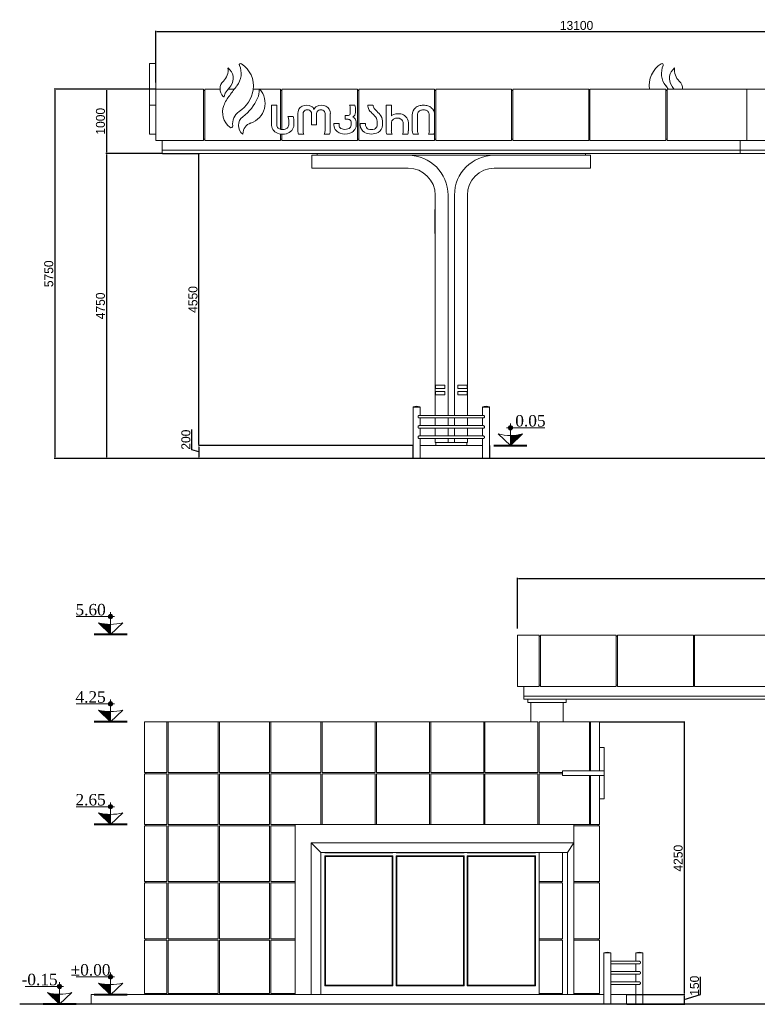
# Model space of a CAD drawing. Header units: feet. Extents: x 1858128 to 1982678, y 4638096 to 4671392.
# Tile 8 of 17: x 1958782 to 1970268, y 4638096 to 4653427. Entities that reach past the tile are written whole.
import ezdxf

# ---------------------------------------------------------------- set-up
doc = ezdxf.new("R2010")
doc.units = ezdxf.units.FT
doc.header["$MEASUREMENT"] = 0
doc.header["$PDMODE"] = 98
doc.header["$PDSIZE"] = 0.3
doc.styles.get("Standard").update_dxf_attribs({"font": 'ACADNUSX.TTF'})
doc.dimstyles.new('ISO-25', dxfattribs={"dimscale": 7, "dimtxt": 20, "dimasz": 2.5, "dimexe": 1.25, "dimexo": 0.625, "dimgap": 3, "dimtad": 1, "dimdec": 0, "dimtxsty": 'Standard', "dimcen": 2.5, "dimadec": 0, "dimazin": 0, "dimtfac": 1, "dimtdec": 0, "dimtmove": 0, "dimatfit": 3, "dimfxl": 1.25, "dimarcsym": 0})

# ---------------------------------------------------------------- blocks, each defined once
blk = doc.blocks.new('*D5654')
at = {"color": 0, "lineweight": -2, "transparency": 16777216}
for p, q in [((1960903, 4652450), (1960903, 4653254)), ((1960920, 4653245), (1973985, 4653245)), ((1974003, 4652450), (1974003, 4653254))]:
    blk.add_line(p, q, dxfattribs=at)
at = {"color": 0, "lineweight": 0, "transparency": 16777216}
for points in [[(1960920, 4653248), (1960920, 4653242), (1960903, 4653245)], [(1973985, 4653248), (1973985, 4653242), (1974003, 4653245)]]:
    blk.add_solid(points, dxfattribs=at)
at = {"layer": 'Defpoints', "color": 0, "lineweight": 0, "transparency": 16777216}
for p in [(1974003, 4653245), (1960903, 4652446), (1974003, 4652446)]:
    blk.add_point(p, dxfattribs=at)
at = {"color": 0, "lineweight": 5, "transparency": 16777216, "insert": (1967453, 4653337), "char_height": 140, "attachment_point": 5}
blk.add_mtext('13100', dxfattribs=at)
blk = doc.blocks.new('*D5655')
at = {"color": 0, "lineweight": -2, "transparency": 16777216}
for p, q in [((1960899, 4652346), (1960123, 4652346)), ((1960132, 4652328), (1960132, 4651363)), ((1960999, 4651346), (1960123, 4651346))]:
    blk.add_line(p, q, dxfattribs=at)
at = {"color": 0, "lineweight": 0, "transparency": 16777216}
for points in [[(1960129, 4652328), (1960135, 4652328), (1960132, 4652346)], [(1960129, 4651363), (1960135, 4651363), (1960132, 4651346)]]:
    blk.add_solid(points, dxfattribs=at)
at = {"layer": 'Defpoints', "color": 0, "lineweight": 0, "transparency": 16777216}
for p in [(1960903, 4652346), (1960132, 4651346), (1961003, 4651346)]:
    blk.add_point(p, dxfattribs=at)
at = {"color": 0, "lineweight": 5, "transparency": 16777216, "insert": (1960040, 4651846), "char_height": 140, "attachment_point": 5, "rotation": 90}
blk.add_mtext('1000', dxfattribs=at)
blk = doc.blocks.new('*D5656')
at = {"color": 0, "lineweight": -2, "transparency": 16777216}
for p, q in [((1960999, 4651346), (1960123, 4651346)), ((1960132, 4651328), (1960132, 4646613)), ((1964853, 4646596), (1960123, 4646596))]:
    blk.add_line(p, q, dxfattribs=at)
at = {"color": 0, "lineweight": 0, "transparency": 16777216}
for points in [[(1960129, 4651328), (1960135, 4651328), (1960132, 4651346)], [(1960129, 4646613), (1960135, 4646613), (1960132, 4646596)]]:
    blk.add_solid(points, dxfattribs=at)
at = {"layer": 'Defpoints', "color": 0, "lineweight": 0, "transparency": 16777216}
for p in [(1961003, 4651346), (1960132, 4646596), (1964857, 4646596)]:
    blk.add_point(p, dxfattribs=at)
at = {"color": 0, "lineweight": 5, "transparency": 16777216, "insert": (1960040, 4648971), "char_height": 140, "attachment_point": 5, "rotation": 90}
blk.add_mtext('4750', dxfattribs=at)
blk = doc.blocks.new('*D5658')
at = {"color": 0, "lineweight": -2, "transparency": 16777216}
for p, q in [((1960899, 4652346), (1959318, 4652346)), ((1959327, 4652328), (1959327, 4646613)), ((1961069, 4646596), (1959318, 4646596))]:
    blk.add_line(p, q, dxfattribs=at)
at = {"color": 0, "lineweight": 0, "transparency": 16777216}
for points in [[(1959324, 4652328), (1959330, 4652328), (1959327, 4652346)], [(1959324, 4646613), (1959330, 4646613), (1959327, 4646596)]]:
    blk.add_solid(points, dxfattribs=at)
at = {"layer": 'Defpoints', "color": 0, "lineweight": 0, "transparency": 16777216}
for p in [(1960903, 4652346), (1959327, 4646596), (1961073, 4646596)]:
    blk.add_point(p, dxfattribs=at)
at = {"color": 0, "lineweight": 5, "transparency": 16777216, "insert": (1959235, 4649471), "char_height": 140, "attachment_point": 5, "rotation": 90}
blk.add_mtext('5750', dxfattribs=at)
blk = doc.blocks.new('*D5660')
at = {"color": 0, "lineweight": -2, "transparency": 16777216}
for p, q in [((1961007, 4651346), (1961582, 4651346)), ((1961573, 4646813), (1961573, 4651328)), ((1964899, 4646796), (1961565, 4646796))]:
    blk.add_line(p, q, dxfattribs=at)
at = {"color": 0, "lineweight": 0, "transparency": 16777216}
for points in [[(1961570, 4651328), (1961576, 4651328), (1961573, 4651346)], [(1961570, 4646813), (1961576, 4646813), (1961573, 4646796)]]:
    blk.add_solid(points, dxfattribs=at)
at = {"layer": 'Defpoints', "color": 0, "lineweight": 0, "transparency": 16777216}
for p in [(1961003, 4651346, 2613), (1961573, 4651346), (1964903, 4646796, 2613)]:
    blk.add_point(p, dxfattribs=at)
at = {"color": 0, "lineweight": 5, "transparency": 16777216, "insert": (1961481, 4649071), "char_height": 140, "attachment_point": 5, "rotation": 90}
blk.add_mtext('4550', dxfattribs=at)
blk = doc.blocks.new('*D5661')
at = {"color": 0, "lineweight": -2, "transparency": 16777216}
for p, q in [((1961462, 4646729), (1961462, 4647047)), ((1964899, 4646796), (1961565, 4646796)), ((1961573, 4646778), (1961573, 4646613)), ((1961573, 4646696), (1961462, 4646729)), ((1964853, 4646596), (1961565, 4646596))]:
    blk.add_line(p, q, dxfattribs=at)
at = {"color": 0, "lineweight": 0, "transparency": 16777216}
for points in [[(1961570, 4646778), (1961576, 4646778), (1961573, 4646796)], [(1961570, 4646613), (1961576, 4646613), (1961573, 4646596)]]:
    blk.add_solid(points, dxfattribs=at)
at = {"layer": 'Defpoints', "color": 0, "lineweight": 0, "transparency": 16777216}
for p in [(1964903, 4646796, 2613), (1961573, 4646596), (1964857, 4646596, 2613)]:
    blk.add_point(p, dxfattribs=at)
at = {"color": 0, "lineweight": 5, "transparency": 16777216, "insert": (1961370, 4646888), "char_height": 140, "attachment_point": 5, "rotation": 90}
blk.add_mtext('200', dxfattribs=at)
blk = doc.blocks.new('*D5662')
at = {"color": 0, "lineweight": -2, "transparency": 16777216}
for p, q in [((1966533, 4643950), (1966533, 4644734)), ((1966550, 4644725), (1979615, 4644725)), ((1979633, 4643950), (1979633, 4644734))]:
    blk.add_line(p, q, dxfattribs=at)
at = {"color": 0, "lineweight": 0, "transparency": 16777216}
for points in [[(1966550, 4644728), (1966550, 4644722), (1966533, 4644725)], [(1979615, 4644728), (1979615, 4644722), (1979633, 4644725)]]:
    blk.add_solid(points, dxfattribs=at)
at = {"layer": 'Defpoints', "color": 0, "lineweight": 0, "transparency": 16777216}
for p in [(1979633, 4644725), (1966533, 4643946, 2613), (1979633, 4643946, 2613)]:
    blk.add_point(p, dxfattribs=at)
at = {"color": 0, "lineweight": 5, "transparency": 16777216, "insert": (1973083, 4644817), "char_height": 140, "attachment_point": 5}
blk.add_mtext('13100', dxfattribs=at)
blk = doc.blocks.new('*D5665')
at = {"color": 0, "lineweight": -2, "transparency": 16777216}
for p, q in [((1967817, 4642496), (1969137, 4642496)), ((1969128, 4642478), (1969128, 4638263)), ((1968237, 4638246), (1969137, 4638246))]:
    blk.add_line(p, q, dxfattribs=at)
at = {"color": 0, "lineweight": 0, "transparency": 16777216}
for points in [[(1969126, 4642478), (1969131, 4642478), (1969128, 4642496)], [(1969126, 4638263), (1969131, 4638263), (1969128, 4638246)]]:
    blk.add_solid(points, dxfattribs=at)
at = {"layer": 'Defpoints', "color": 0, "lineweight": 0, "transparency": 16777216}
for p in [(1967813, 4642496), (1968233, 4638246), (1969128, 4638246)]:
    blk.add_point(p, dxfattribs=at)
at = {"color": 0, "lineweight": 5, "transparency": 16777216, "insert": (1969036, 4640371), "char_height": 140, "attachment_point": 5, "rotation": 90}
blk.add_mtext('4250', dxfattribs=at)
blk = doc.blocks.new('*D5667')
at = {"color": 0, "lineweight": -2, "transparency": 16777216}
for p, q in [((1969382, 4638247), (1969382, 4638523)), ((1968237, 4638246), (1969137, 4638246)), ((1969128, 4638171), (1969382, 4638247)), ((1969128, 4638228), (1969128, 4638113)), ((1968237, 4638096), (1969137, 4638096))]:
    blk.add_line(p, q, dxfattribs=at)
at = {"color": 0, "lineweight": 0, "transparency": 16777216}
for points in [[(1969126, 4638228), (1969131, 4638228), (1969128, 4638246)], [(1969126, 4638113), (1969131, 4638113), (1969128, 4638096)]]:
    blk.add_solid(points, dxfattribs=at)
at = {"layer": 'Defpoints', "color": 0, "lineweight": 0, "transparency": 16777216}
for p in [(1968233, 4638246), (1968233, 4638096), (1969128, 4638096)]:
    blk.add_point(p, dxfattribs=at)
at = {"color": 0, "lineweight": 5, "transparency": 16777216, "insert": (1969290, 4638385), "char_height": 140, "attachment_point": 5, "rotation": 90}
blk.add_mtext('150', dxfattribs=at)
blk = doc.blocks.new('A$Cdf1ee6bc')
at = {"color": 0, "linetype": 'Continuous', "lineweight": 0, "extrusion": (0, 1, 0)}
for p, q in [((65143, -8425), (65483, -8425)), ((65143, -8425), (65143, -9225)), ((65483, -8425), (65483, -9225)), ((65503, -9225), (65503, -8425)), ((65503, -8425), (66683, -8425)), ((66683, -8425), (66683, -9225)), ((66703, -9225), (66703, -8425)), ((66703, -8425), (67883, -8425)), ((67883, -8425), (67883, -9225)), ((67903, -8425), (69043, -8425)), ((67903, -9225), (67903, -8425)), ((65503, -8445), (65483, -8445)), ((66703, -8445), (66683, -8445)), ((67903, -8445), (67883, -8445)), ((65483, -9225), (65143, -9225)), ((65243, -9375), (65243, -9225)), ((65503, -9205), (65483, -9205)), ((66683, -9225), (65503, -9225)), ((66703, -9205), (66683, -9205)), ((67883, -9225), (66703, -9225)), ((67903, -9205), (67883, -9205)), ((69043, -9225), (67903, -9225)), ((69143, -9375), (65243, -9375)), ((65243, -9375), (65243, -9425)), ((69143, -9375), (65243, -9375)), ((69143, -9425), (65243, -9425)), ((65303, -9475), (65303, -9425)), ((65903, -9475), (65303, -9475)), ((65353, -9475), (65353, -9775)), ((65853, -9775), (65853, -9475)), ((65903, -9475), (65903, -9425)), ((59338, -9775), (59683, -9775)), ((59338, -10565), (59338, -9775)), ((59683, -9775), (59703, -9775)), ((59683, -10565), (59683, -9775)), ((59703, -9775), (60483, -9775)), ((59703, -9775), (59703, -10565)), ((60483, -9775), (60503, -9775)), ((60483, -10565), (60483, -9775)), ((60503, -9775), (61283, -9775)), ((60503, -9775), (60503, -10565)), ((61283, -9775), (61303, -9775)), ((61283, -10565), (61283, -9775)), ((61303, -9775), (62083, -9775)), ((61303, -9775), (61303, -10565)), ((62083, -9775), (62103, -9775)), ((62083, -10565), (62083, -9775)), ((62103, -9775), (62928, -9775)), ((62103, -9775), (62103, -10565)), ((62928, -9775), (62948, -9775)), ((62928, -10565), (62928, -9775)), ((62948, -9775), (63773, -9775)), ((62948, -9775), (62948, -10565)), ((63773, -9775), (63793, -9775)), ((63773, -10565), (63773, -9775)), ((63793, -9775), (64618, -9775)), ((63793, -9775), (63793, -10565)), ((64618, -9775), (64638, -9775)), ((64618, -10565), (64618, -9775)), ((64638, -9775), (65463, -9775)), ((64638, -9775), (64638, -10565)), ((65463, -10565), (65463, -9775)), ((65483, -9775), (66263, -9775)), ((65483, -9775), (65483, -10565)), ((66263, -9775), (66283, -9775)), ((66263, -10540), (66263, -9775)), ((66283, -9775), (66423, -9775)), ((66283, -9775), (66283, -10540)), ((66423, -10540), (66423, -9775)), ((66423, -10175), (66493, -10175)), ((66423, -10175), (66493, -10175)), ((66493, -10175), (66493, -10540)), ((59338, -10565), (59683, -10565)), ((59358, -10585), (59358, -10565)), ((59703, -10565), (60483, -10565)), ((60503, -10565), (61283, -10565)), ((61303, -10565), (62083, -10565)), ((62103, -10565), (62928, -10565)), ((62948, -10565), (63773, -10565)), ((63793, -10565), (64618, -10565)), ((64638, -10565), (65463, -10565)), ((65483, -10565), (65843, -10565)), ((66493, -10540), (65843, -10540)), ((65843, -10610), (65843, -10540)), ((66493, -10610), (66493, -10540)), ((59683, -10585), (59338, -10585)), ((59338, -11375), (59338, -10585)), ((59683, -11375), (59683, -10585)), ((59703, -10585), (59703, -11375)), ((60483, -10585), (59703, -10585)), ((60483, -11375), (60483, -10585)), ((60503, -10585), (60503, -11375)), ((61283, -10585), (60503, -10585)), ((61283, -11375), (61283, -10585)), ((61303, -10585), (61303, -11375)), ((62083, -10585), (61303, -10585)), ((62083, -11375), (62083, -10585)), ((62103, -10585), (62103, -11375)), ((62928, -10585), (62103, -10585)), ((62928, -11375), (62928, -10585)), ((62948, -10585), (62948, -11375)), ((63773, -10585), (62948, -10585)), ((63773, -11375), (63773, -10585)), ((63793, -10585), (63793, -11375)), ((64618, -10585), (63793, -10585)), ((64618, -11375), (64618, -10585)), ((64638, -10585), (64638, -11375)), ((65463, -10585), (64638, -10585)), ((65463, -11375), (65463, -10585)), ((65483, -10585), (65483, -11375)), ((65843, -10585), (65483, -10585)), ((65843, -10610), (66493, -10610)), ((66263, -11375), (66263, -10610)), ((66283, -10610), (66283, -11375)), ((66423, -11375), (66423, -10610)), ((66493, -10610), (66493, -10975)), ((66423, -10975), (66493, -10975)), ((59338, -11375), (59683, -11375)), ((59683, -11395), (59338, -11395)), ((59338, -12265), (59338, -11395)), ((59358, -11375), (59358, -11395)), ((59683, -12265), (59683, -11395)), ((59703, -11375), (60483, -11375)), ((59703, -11395), (59703, -12265)), ((60483, -11395), (59703, -11395)), ((60483, -12265), (60483, -11395)), ((60503, -11375), (61283, -11375)), ((60503, -11395), (60503, -12265)), ((61283, -11395), (60503, -11395)), ((61283, -12265), (61283, -11395)), ((61303, -11375), (61683, -11375)), ((61683, -11395), (61303, -11395)), ((61303, -11395), (61303, -12265)), ((61683, -14025), (61683, -11375)), ((66023, -11375), (61683, -11375)), ((66023, -11660), (66023, -11375)), ((66023, -11375), (66263, -11375)), ((66423, -11395), (66023, -11395)), ((66283, -11375), (66263, -11375)), ((66283, -11375), (66423, -11375)), ((66403, -11375), (66403, -11395)), ((66423, -11395), (66423, -12265)), ((62083, -11810), (61933, -11660)), ((61933, -14025), (61933, -11660)), ((66023, -11660), (61933, -11660)), ((65923, -11810), (66023, -11660)), ((66023, -14025), (66023, -11660)), ((62083, -14025), (62083, -11810)), ((65923, -11810), (62083, -11810)), ((62143, -11810), (62143, -11815)), ((62143, -11815), (63203, -11815)), ((63203, -11865), (62143, -11865)), ((62143, -11865), (62143, -13885)), ((62153, -11875), (63193, -11875)), ((62153, -13875), (62153, -11875)), ((63193, -11875), (63193, -13875)), ((63203, -11815), (63203, -11810)), ((63203, -13885), (63203, -11865)), ((63253, -11810), (63253, -11815)), ((63253, -11815), (64313, -11815)), ((64313, -11865), (63253, -11865)), ((63253, -11865), (63253, -13885)), ((63263, -11875), (64303, -11875)), ((63263, -13875), (63263, -11875)), ((64303, -11875), (64303, -13875)), ((64313, -11815), (64313, -11810)), ((64313, -13885), (64313, -11865)), ((64363, -11810), (64363, -11815)), ((64363, -11815), (65423, -11815)), ((65423, -11865), (64363, -11865)), ((64363, -11865), (64363, -13885)), ((64373, -13875), (64373, -11875)), ((64373, -11875), (65413, -11875)), ((65413, -11875), (65413, -13875)), ((65423, -11815), (65423, -11810)), ((65423, -13885), (65423, -11865)), ((65483, -11810), (65483, -12265)), ((65843, -12265), (65843, -11810)), ((65923, -14025), (65923, -11810)), ((59338, -12265), (59683, -12265)), ((59358, -12285), (59358, -12265)), ((59703, -12265), (60483, -12265)), ((60503, -12265), (61283, -12265)), ((61303, -12265), (61683, -12265)), ((65483, -12285), (65483, -12265)), ((65483, -12265), (65843, -12265)), ((65823, -12285), (65823, -12265)), ((66023, -12265), (66423, -12265)), ((66403, -12285), (66403, -12265)), ((59683, -12285), (59338, -12285)), ((59338, -13155), (59338, -12285)), ((59683, -13155), (59683, -12285)), ((59703, -12285), (59703, -13155)), ((60483, -12285), (59703, -12285)), ((60483, -13155), (60483, -12285)), ((60503, -12285), (60503, -13155)), ((61283, -12285), (60503, -12285)), ((61283, -13155), (61283, -12285)), ((61683, -12285), (61303, -12285)), ((61303, -12285), (61303, -13155)), ((65483, -12285), (65483, -13155)), ((65843, -12285), (65483, -12285)), ((65843, -13155), (65843, -12285)), ((66423, -12285), (66023, -12285)), ((66423, -12285), (66423, -13155)), ((59338, -13155), (59683, -13155)), ((59683, -13175), (59338, -13175)), ((59338, -14005), (59338, -13175)), ((59358, -13175), (59358, -13155)), ((59683, -14005), (59683, -13175)), ((59703, -13155), (60483, -13155)), ((59703, -13175), (59703, -14005)), ((60483, -13175), (59703, -13175)), ((60483, -14005), (60483, -13175)), ((60503, -13155), (61283, -13155)), ((60503, -13175), (60503, -14005)), ((61283, -13175), (60503, -13175)), ((61283, -14005), (61283, -13175)), ((61303, -13155), (61683, -13155)), ((61683, -13175), (61303, -13175)), ((61303, -13175), (61303, -14005)), ((65483, -13175), (65483, -13155)), ((65483, -13155), (65843, -13155)), ((65483, -13175), (65483, -14005)), ((65843, -13175), (65483, -13175)), ((65823, -13175), (65823, -13155)), ((65843, -14005), (65843, -13175)), ((66023, -13155), (66423, -13155)), ((66423, -13175), (66023, -13175)), ((66403, -13175), (66403, -13155)), ((66423, -13175), (66423, -14005)), ((66488, -13372), (66598, -13372)), ((66488, -13372), (66488, -13373)), ((66488, -13373), (66598, -13373)), ((66505, -13375), (66488, -13375)), ((66488, -13375), (66488, -14170)), ((66491, -13373), (66491, -13375)), ((66598, -13375), (66505, -13375)), ((66595, -13373), (66595, -13375)), ((66598, -13372), (66598, -13373)), ((66598, -13375), (66598, -13505)), ((67043, -13372), (66988, -13372)), ((66988, -13373), (66988, -13372)), ((67043, -13373), (66988, -13373)), ((66988, -13375), (67098, -13375)), ((66988, -13505), (66988, -13375)), ((66991, -13375), (66991, -13373)), ((67098, -13372), (67043, -13372)), ((67098, -13373), (67043, -13373)), ((67095, -13375), (67095, -13373)), ((67098, -13373), (67098, -13372)), ((67098, -14170), (67098, -13375)), ((67040, -13505), (66598, -13505)), ((66598, -13545), (66598, -13665)), ((66598, -13545), (67040, -13545)), ((66988, -13665), (66988, -13545)), ((67040, -13665), (66598, -13665)), ((66598, -13705), (66598, -13825)), ((66598, -13705), (67040, -13705)), ((66988, -13825), (66988, -13705)), ((62143, -13885), (63203, -13885)), ((63193, -13875), (62153, -13875)), ((63253, -13885), (64313, -13885)), ((64303, -13875), (63263, -13875)), ((64363, -13885), (65423, -13885)), ((65413, -13875), (64373, -13875)), ((67040, -13825), (66598, -13825)), ((66598, -13865), (66598, -14170)), ((66598, -13865), (67040, -13865)), ((66988, -14170), (66988, -13865)), ((58808, -14025), (58508, -14025)), ((58508, -14175), (58508, -14025)), ((58808, -14025), (66488, -14025)), ((59338, -14005), (59683, -14005)), ((59358, -14025), (59358, -14005)), ((59703, -14005), (60483, -14005)), ((60503, -14005), (61283, -14005)), ((61303, -14005), (61683, -14005)), ((65483, -14025), (65483, -14005)), ((65483, -14005), (65843, -14005)), ((65823, -14025), (65823, -14005)), ((66023, -14005), (66423, -14005)), ((66403, -14025), (66403, -14005)), ((66843, -14025), (66598, -14025)), ((66843, -14175), (66843, -14025)), ((66648, -14170), (66438, -14170)), ((66438, -14175), (66438, -14170)), ((66648, -14175), (66648, -14170)), ((66938, -14170), (67148, -14170)), ((66938, -14170), (66938, -14175)), ((67148, -14170), (67148, -14175))]:
    blk.add_line(p, q, dxfattribs=at)
at = {"color": 0, "linetype": 'Continuous', "lineweight": 30, "extrusion": (0, 1, 0)}
blk.add_line((78868, -14175), (57393, -14175), dxfattribs=at)
at = {"color": 0, "linetype": 'Continuous', "lineweight": 0, "extrusion": (0, 0, -1)}
for centre in [(-66543, -13549), (-67043, -13549)]:
    blk.add_arc(centre, 185, 72.7047, 107.2953, dxfattribs=at)
at = {"color": 0, "linetype": 'Continuous', "lineweight": 0}
for points, knots in [([(66598, -13545), (66598, -13545), (66598, -13545), (66598, -13545), (66598, -13544), (66598, -13542), (66598, -13541), (66597, -13537), (66596, -13535), (66596, -13531), (66596, -13529), (66596, -13524), (66596, -13522), (66596, -13517), (66596, -13515), (66597, -13511), (66598, -13509), (66598, -13507), (66598, -13506), (66598, -13506), (66598, -13505), (66598, -13505)], [-124.244115, -124.244115, -124.244115, -124.244115, -123.014877, -123.014877, -118.864132, -118.864132, -110.847639, -110.847639, -103.344585, -103.344585, -96.263296, -96.263296, -89.987764, -89.987764, -82.101473, -82.101473, -74.133579, -74.133579, -66.775888, -66.775888, -66.439621, -66.439621, -66.439621, -66.439621]), ([(67040, -13505), (67041, -13505), (67042, -13505), (67046, -13506), (67049, -13507), (67053, -13509), (67055, -13511), (67058, -13515), (67059, -13517), (67061, -13522), (67061, -13524), (67061, -13529), (67060, -13531), (67058, -13536), (67056, -13538), (67052, -13542), (67050, -13543), (67045, -13545), (67043, -13545), (67040, -13545)], [-63.941306, -63.941306, -63.941306, -63.941306, -60.83139, -60.83139, -52.95592, -52.95592, -44.91917, -44.91917, -37.645093, -37.645093, -30.686738, -30.686738, -23.172639, -23.172639, -14.910287, -14.910287, -7.2675, -7.2675, 0, 0, 0, 0]), ([(66598, -13705), (66598, -13705), (66598, -13705), (66598, -13705), (66598, -13704), (66598, -13702), (66598, -13701), (66597, -13697), (66596, -13695), (66596, -13691), (66596, -13689), (66596, -13684), (66596, -13682), (66596, -13677), (66596, -13675), (66597, -13671), (66598, -13669), (66598, -13667), (66598, -13666), (66598, -13666), (66598, -13665), (66598, -13665)], [-124.244115, -124.244115, -124.244115, -124.244115, -123.014877, -123.014877, -118.864132, -118.864132, -110.847639, -110.847639, -103.344585, -103.344585, -96.263296, -96.263296, -89.987763, -89.987763, -82.101473, -82.101473, -74.133579, -74.133579, -66.775888, -66.775888, -66.439621, -66.439621, -66.439621, -66.439621]), ([(67040, -13665), (67041, -13665), (67042, -13665), (67046, -13666), (67049, -13667), (67053, -13669), (67055, -13671), (67058, -13675), (67059, -13677), (67061, -13682), (67061, -13684), (67061, -13689), (67060, -13691), (67058, -13696), (67056, -13698), (67052, -13702), (67050, -13703), (67045, -13705), (67043, -13705), (67040, -13705)], [-63.941306, -63.941306, -63.941306, -63.941306, -60.83139, -60.83139, -52.95592, -52.95592, -44.91917, -44.91917, -37.645093, -37.645093, -30.686738, -30.686738, -23.172639, -23.172639, -14.910287, -14.910287, -7.2675, -7.2675, 0, 0, 0, 0]), ([(66598, -13865), (66598, -13865), (66598, -13865), (66598, -13865), (66598, -13864), (66598, -13862), (66598, -13861), (66597, -13857), (66596, -13855), (66596, -13851), (66596, -13849), (66596, -13844), (66596, -13842), (66596, -13837), (66596, -13835), (66597, -13831), (66598, -13829), (66598, -13827), (66598, -13826), (66598, -13826), (66598, -13825), (66598, -13825)], [-124.244115, -124.244115, -124.244115, -124.244115, -123.014877, -123.014877, -118.864132, -118.864132, -110.847639, -110.847639, -103.344585, -103.344585, -96.263296, -96.263296, -89.987764, -89.987764, -82.101473, -82.101473, -74.133579, -74.133579, -66.775888, -66.775888, -66.439621, -66.439621, -66.439621, -66.439621]), ([(67040, -13825), (67041, -13825), (67042, -13825), (67046, -13826), (67049, -13827), (67053, -13829), (67055, -13831), (67058, -13835), (67059, -13837), (67061, -13842), (67061, -13844), (67061, -13849), (67060, -13851), (67058, -13856), (67056, -13858), (67052, -13862), (67050, -13863), (67045, -13865), (67043, -13865), (67040, -13865)], [-63.941306, -63.941306, -63.941306, -63.941306, -60.83139, -60.83139, -52.95592, -52.95592, -44.91917, -44.91917, -37.645093, -37.645093, -30.686738, -30.686738, -23.172639, -23.172639, -14.910287, -14.910287, -7.2675, -7.2675, 0, 0, 0, 0])]:
    blk.add_open_spline(points, degree=3, knots=knots, dxfattribs=at)
blk = doc.blocks.new('A$C8677f049')
at = {"color": 0, "linetype": 'Continuous', "lineweight": 0, "extrusion": (0, 1, 0)}
for p, q in [((-78903, -10989), (-79003, -10989)), ((-78903, -11389), (-79003, -11389)), ((-78903, -11389), (-78903, -12189)), ((-78903, -11389), (-78903, -12189)), ((-78903, -11389), (-78903, -12189)), ((-78903, -11389), (-78163, -11389)), ((-78163, -12189), (-78163, -11389)), ((-78163, -11409), (-78143, -11409)), ((-78143, -11389), (-77902, -11389)), ((-78143, -11389), (-78143, -12189)), ((-77775, -11389), (-77681, -11389)), ((-77387, -11389), (-76963, -11389)), ((-76963, -12014), (-76963, -11389)), ((-76963, -11409), (-76943, -11409)), ((-76943, -11389), (-75763, -11389)), ((-76943, -11389), (-76943, -12018)), ((-75763, -12189), (-75763, -11389)), ((-75763, -11409), (-75743, -11409)), ((-75743, -11389), (-75743, -12189)), ((-75743, -11389), (-74563, -11389)), ((-74563, -12189), (-74563, -11389)), ((-74563, -11409), (-74543, -11409)), ((-73363, -11389), (-74543, -11389)), ((-74543, -11389), (-74543, -12189)), ((-73363, -12189), (-73363, -11389)), ((-73363, -11409), (-73343, -11409)), ((-73343, -11389), (-73343, -12189)), ((-72163, -11389), (-73343, -11389)), ((-72163, -12189), (-72163, -11389)), ((-72163, -11409), (-72143, -11409)), ((-72143, -11389), (-72143, -12189)), ((-70963, -11389), (-72143, -11389)), ((-70963, -12189), (-70963, -11389)), ((-70963, -11409), (-70943, -11409)), ((-69703, -11389), (-70943, -11389)), ((-70943, -11389), (-70943, -12189)), ((-70924, -11389), (-70830, -11389)), ((-69703, -11389), (-69703, -12189)), ((-68563, -11389), (-69703, -11389)), ((-78903, -11639), (-79003, -11639)), ((-78903, -11639), (-79003, -11639)), ((-77020, -11639), (-77103, -11639)), ((-77103, -11639), (-77103, -11953)), ((-77020, -11946), (-77020, -11639)), ((-75807, -11639), (-75889, -11639)), ((-75522, -11639), (-75603, -11639)), ((-75236, -11639), (-75319, -11639)), ((-75319, -11639), (-75319, -12038)), ((-75236, -11805), (-75236, -11639)), ((-76693, -11770), (-76693, -12038)), ((-76611, -12040), (-76611, -11770)), ((-76479, -11770), (-76479, -11944)), ((-76400, -11944), (-76400, -11770)), ((-76269, -11770), (-76269, -12040)), ((-76187, -12038), (-76187, -11770)), ((-75901, -11799), (-75955, -11799)), ((-75955, -11799), (-75955, -11859)), ((-75877, -11684), (-75877, -11772)), ((-75795, -11752), (-75795, -11682)), ((-74910, -11792), (-74910, -12038)), ((-74828, -12040), (-74828, -11792)), ((-74645, -11792), (-74645, -12040)), ((-74563, -12038), (-74563, -11792)), ((-76767, -11814), (-76846, -11814)), ((-76835, -11867), (-76835, -11946)), ((-76754, -11946), (-76754, -11867)), ((-76479, -11944), (-76400, -11944)), ((-76049, -11922), (-76132, -11922)), ((-76132, -11922), (-76132, -11950)), ((-76049, -11950), (-76049, -11922)), ((-75955, -11859), (-75906, -11859)), ((-75864, -11898), (-75864, -11950)), ((-75782, -11950), (-75782, -11900)), ((-75640, -11922), (-75721, -11922)), ((-75721, -11922), (-75721, -11951)), ((-75640, -11940), (-75640, -11922)), ((-75455, -11890), (-75455, -11940)), ((-75374, -11951), (-75374, -11882)), ((-75236, -12040), (-75236, -11920)), ((-75051, -11920), (-75051, -12040)), ((-74971, -12040), (-74971, -11911)), ((-78903, -12089), (-79003, -12089)), ((-78903, -12089), (-79003, -12089)), ((-77548, -12088), (-77548, -12086)), ((-76963, -12189), (-76963, -12087)), ((-76943, -12089), (-76943, -12189)), ((-76680, -12089), (-76598, -12089)), ((-76282, -12089), (-76199, -12089)), ((-75306, -12089), (-75224, -12089)), ((-75062, -12089), (-74980, -12089)), ((-74898, -12089), (-74815, -12089)), ((-74658, -12089), (-74575, -12089)), ((-78163, -12189), (-78903, -12189)), ((-78803, -12339), (-78803, -12189)), ((-78143, -12169), (-78163, -12169)), ((-76963, -12189), (-78143, -12189)), ((-76943, -12169), (-76963, -12169)), ((-75763, -12189), (-76943, -12189)), ((-75743, -12169), (-75763, -12169)), ((-74563, -12189), (-75743, -12189)), ((-74543, -12169), (-74563, -12169)), ((-74543, -12189), (-73363, -12189)), ((-73363, -12169), (-73343, -12169)), ((-73343, -12189), (-72163, -12189)), ((-72163, -12169), (-72143, -12169)), ((-72143, -12189), (-70963, -12189)), ((-70963, -12169), (-70943, -12169)), ((-70943, -12189), (-69703, -12189)), ((-69803, -12339), (-69803, -12189)), ((-69703, -12189), (-68563, -12189)), ((-78803, -12339), (-78803, -12389)), ((-69803, -12339), (-78803, -12339)), ((-69803, -12339), (-78803, -12339)), ((-69803, -12389), (-78803, -12389)), ((-76393, -12419), (-76393, -12389)), ((-72213, -12419), (-72213, -12389)), ((-69803, -12339), (-69803, -12389)), ((-69803, -12339), (-65903, -12339)), ((-69803, -12339), (-65903, -12339)), ((-69803, -12389), (-65903, -12389)), ((-74973, -12419), (-76473, -12419)), ((-76473, -12419), (-76473, -12619)), ((-74973, -12419), (-73633, -12419)), ((-72133, -12419), (-73633, -12419)), ((-72133, -12619), (-72133, -12419)), ((-76473, -12619), (-74973, -12619)), ((-73633, -12619), (-72133, -12619)), ((-74553, -13039), (-74553, -14189)), ((-74353, -14189), (-74353, -13039)), ((-74253, -13039), (-74253, -14189)), ((-74053, -14189), (-74053, -13039)), ((-74560, -13292), (-74560, -13272)), ((-74560, -13292), (-74560, -13605)), ((-74560, -13629), (-74560, -13605)), ((-74553, -14039), (-74553, -15999)), ((-74353, -16469), (-74353, -14039)), ((-74253, -14039), (-74253, -16469)), ((-74053, -15999), (-74053, -14039)), ((-74553, -15999), (-74403, -15999)), ((-74553, -16049), (-74553, -15999)), ((-74403, -16049), (-74553, -16049)), ((-74553, -16049), (-74553, -16099)), ((-74548, -15999), (-74548, -16049)), ((-74403, -15999), (-74403, -16049)), ((-74203, -15999), (-74053, -15999)), ((-74203, -16049), (-74203, -15999)), ((-74053, -16049), (-74203, -16049)), ((-74058, -15999), (-74058, -16049)), ((-74053, -16049), (-74053, -15999)), ((-74053, -16099), (-74053, -16049)), ((-74553, -16099), (-74403, -16099)), ((-74553, -16149), (-74553, -16099)), ((-74403, -16149), (-74553, -16149)), ((-74553, -16149), (-74553, -16469)), ((-74548, -16099), (-74548, -16149)), ((-74403, -16099), (-74403, -16149)), ((-74203, -16099), (-74053, -16099)), ((-74203, -16149), (-74203, -16099)), ((-74053, -16149), (-74203, -16149)), ((-74058, -16099), (-74058, -16149)), ((-74053, -16149), (-74053, -16099)), ((-74053, -16469), (-74053, -16149)), ((-74899, -16336), (-74844, -16336)), ((-74899, -16336), (-74899, -16337)), ((-74899, -16337), (-74844, -16337)), ((-74899, -16339), (-74789, -16339)), ((-74899, -16339), (-74899, -17134)), ((-74896, -16337), (-74896, -16339)), ((-74844, -16336), (-74789, -16336)), ((-74844, -16337), (-74789, -16337)), ((-74792, -16337), (-74792, -16339)), ((-74789, -16336), (-74789, -16337)), ((-74789, -16339), (-74789, -16469)), ((-73762, -16336), (-73817, -16336)), ((-73817, -16337), (-73817, -16336)), ((-73762, -16337), (-73817, -16337)), ((-73707, -16339), (-73817, -16339)), ((-73817, -16469), (-73817, -16339)), ((-73814, -16339), (-73814, -16337)), ((-73707, -16336), (-73762, -16336)), ((-73707, -16337), (-73762, -16337)), ((-73710, -16339), (-73710, -16337)), ((-73707, -16337), (-73707, -16336)), ((-73707, -17134), (-73707, -16339)), ((-73802, -16469), (-74803, -16469)), ((-74803, -16509), (-73802, -16509)), ((-74789, -16509), (-74789, -16629)), ((-74553, -16509), (-74553, -16629)), ((-74353, -16629), (-74353, -16509)), ((-74253, -16509), (-74253, -16629)), ((-74053, -16629), (-74053, -16509)), ((-73817, -16629), (-73817, -16509)), ((-73802, -16629), (-74803, -16629)), ((-74803, -16669), (-73802, -16669)), ((-74789, -16669), (-74789, -16789)), ((-74553, -16669), (-74553, -16789)), ((-74353, -16789), (-74353, -16669)), ((-74253, -16669), (-74253, -16789)), ((-74053, -16789), (-74053, -16669)), ((-73817, -16789), (-73817, -16669)), ((-73802, -16789), (-74803, -16789)), ((-74803, -16829), (-73802, -16829)), ((-74789, -16829), (-74789, -17134)), ((-74553, -16829), (-74553, -16889)), ((-74353, -16889), (-74353, -16829)), ((-74253, -16829), (-74253, -16889)), ((-74053, -16889), (-74053, -16829)), ((-73817, -17134), (-73817, -16829)), ((-74899, -16939), (-74903, -16939)), ((-74903, -17134), (-74903, -16939)), ((-73817, -16939), (-74789, -16939)), ((-74553, -16889), (-74353, -16889)), ((-74543, -16939), (-74543, -16889)), ((-74253, -16889), (-74353, -16889)), ((-74253, -16889), (-74053, -16889)), ((-74063, -16939), (-74063, -16889)), ((-73703, -16939), (-73707, -16939)), ((-73703, -17134), (-73703, -16939)), ((-74739, -17134), (-74949, -17134)), ((-74949, -17139), (-74949, -17134)), ((-74739, -17139), (-74739, -17134)), ((-73657, -17134), (-73867, -17134)), ((-73867, -17139), (-73867, -17134)), ((-73657, -17139), (-73657, -17134))]:
    blk.add_line(p, q, dxfattribs=at)
at = {"color": 0, "linetype": 'Continuous', "lineweight": 30, "extrusion": (0, 1, 0)}
blk.add_line((-58052, -17139), (-79528, -17139), dxfattribs=at)
at = {"color": 0, "linetype": 'Continuous', "lineweight": 0}
blk.add_lwpolyline([(-78903, -10989), (-79003, -10989), (-79003, -12089), (-78903, -12089)], close=True, dxfattribs=at)
at = {"color": 0, "linetype": 'Continuous', "lineweight": 0, "extrusion": (0, 0, -1)}
for centre, radius, start, end in [((77879, -11146), 304, 155.4258, 218.4525), ((70726, -11146), 304, 321.5475, 24.5742), ((78018, -11091), 240, 172.6143, 226.1994), ((70587, -11091), 240, 313.8006, 7.3857), ((87216, -4341), 11857, 216.1457, 217.0533), ((61389, -4341), 11857, 323.5275, 323.8543), ((77721, -11508), 117, 359.2391, 40.6075), ((77572, -11415), 278, 175.8989, 204.1268), ((78001, -11224), 747, 204.0579, 232.808), ((75961, -11683), 84.1, 148.6662, 180.4125), ((75444, -11638), 77.5, 318.3959, 359.0027), ((77481, -11929), 228, 352.0354, 56.2304), ((76552, -11769), 58.2, 358.5552, 66.081), ((76544, -11787), 78, 66.081, 113.919), ((76539, -11770), 60, 116.1779, 180.7798), ((76340, -11770), 60, 359.2202, 63.8221), ((76335, -11787), 78, 66.081, 113.919), ((76327, -11769), 58.2, 113.919, 181.4448), ((75904, -11772), 27.2, 178.681, 263.8253), ((73657, -10038), 2476, 315.6071, 318.1715), ((75597, -11904), 142, 134.8879, 174.3791), ((74750, -11789), 78.2, 358.3168, 43.6773), ((74752, -11791), 77.2, 45.4377, 78.2024), ((74738, -11874), 162, 79.19, 90.4648), ((74735, -11874), 162, 89.5352, 100.81), ((74721, -11791), 77.2, 101.7976, 134.5623), ((74723, -11789), 78.2, 136.3227, 181.6832), ((77368, -12087), 180, 0.5548, 71.6604), ((76953, -11946), 67.4, 310.9322, 359.9605), ((76911, -11940), 76.2, 183.9964, 227.4902), ((77000, -11875), 166, 158.5962, 177.2164), ((75990, -11949), 59.3, 300.6423, 358.9289), ((75903, -11898), 38.8, 86.1758, 179.8654), ((75918, -11952), 54, 177.7303, 242.2144), ((75542, -11935), 98.1, 327.2514, 357.2194), ((75539, -11940), 84, 180, 215.1051), ((75159, -11920), 77.3, 0, 57.3692), ((75144, -11944), 105, 57.3692, 122.6308), ((75130, -11922), 79.3, 122.6308, 178.7846), ((76939, -11927), 90.3, 280.2993, 309.7954), ((76929, -11854), 164, 260.8559, 279.1441), ((76917, -11925), 92.4, 231.0012, 261.0375), ((76509, -12040), 102, 330.9965, 0.0133), ((76371, -12040), 102, 179.9867, 209.0035), ((75974, -11935), 79.4, 277.4471, 305.7589), ((75959, -11870), 146, 260.006, 279.994), ((75944, -11921), 93.4, 237.2139, 263.5691), ((75578, -11959), 54.6, 288.0505, 327.2514), ((75548, -11866), 152, 251.9495, 288.0505), ((75519, -11954), 59.6, 215.1051, 251.9495), ((75135, -12040), 102, 330.9965, 0.0133), ((75165, -12040), 114, 180, 205.6227), ((74726, -12040), 102, 330.9965, 0.0133), ((74746, -12040), 102, 179.9867, 209.0035), ((74550, -13272), 10, 0, 73.6773), ((74550, -13629), 10, 286.3227, 0), ((74844, -16513), 185, 72.7047, 107.2953), ((73762, -16513), 185, 72.7047, 107.2953)]:
    blk.add_arc(centre, radius, start, end, dxfattribs=at)
at = {"color": 0, "linetype": 'Continuous', "lineweight": 0}
for centre, radius, start, end in [((-77583, -11011), 21.4, 58.3419, 204.3082), ((-77789, -11335), 405, 351.1493, 57.5977), ((-70816, -11335), 405, 122.4023, 187.7227), ((-71022, -11011), 21.4, 335.6918, 121.6581), ((-77779, -11060), 0.42, 53.6508, 187.3857), ((-77897, -11220), 199, 324.5966, 53.6508), ((-70708, -11220), 199, 126.3492, 215.4034), ((-70826, -11060), 0.42, 352.6143, 126.3492), ((-77738, -11383), 165, 133.8006, 225.942), ((-78828, -10559), 1341, 319.3925, 324.5966), ((-69778, -10559), 1341, 215.4034, 218.2727), ((-70867, -11383), 165, 357.8874, 46.1994), ((-77298, -11854), 586, 141.0273, 158.8622), ((-77889, -11319), 506, 303.7696, 351.0797), ((-77528, -11608), 325, 288.4568, 41.8031), ((-77290, -11395), 5.75, 41.8638, 184.1011), ((-77567, -11750), 297, 158.8622, 231.4945), ((-77832, -11481), 29.1, 225.942, 258.4465), ((-76555, -11801), 162, 62.3417, 115.6282), ((-76324, -11801), 162, 64.3718, 117.6583), ((-75876, -11682), 81.3, 0.1697, 31.847), ((-75476, -11643), 127, 178.4099, 208.71), ((-74765, -11788), 146, 106.5035, 130.5704), ((-74737, -11916), 277, 89.8815, 104.4166), ((-74736, -11916), 277, 75.5834, 90.1185), ((-74708, -11788), 146, 49.4296, 73.4965), ((-76566, -11767), 127, 117.743, 181.4524), ((-76519, -11733), 84.4, 20.1503, 62.3417), ((-76360, -11733), 84.4, 117.6583, 159.8497), ((-76313, -11767), 127, 358.5476, 62.257), ((-75878, -11750), 82.9, 298.4937, 358.6635), ((-75479, -11644), 124, 208.9002, 223.5013), ((-72894, -9191), 3688, 223.5013, 225.1121), ((-75560, -11901), 188, 39.442, 44.3929), ((-75560, -11901), 188, 5.9324, 39.442), ((-75128, -11961), 190, 78.4462, 124.8217), ((-75122, -11933), 161, 48.0032, 78.4462), ((-74760, -11790), 150, 131.4001, 180.7368), ((-74713, -11790), 150, 359.2632, 48.5999), ((-77448, -11954), 169, 127.0604, 232.8758), ((-76949, -11937), 155, 185.8974, 219.5566), ((-76892, -11944), 138, 319.6655, 359.4855), ((-76868, -11867), 114, 0, 27.2667), ((-76002, -11944), 129, 182.386, 223.9605), ((-75870, -11905), 88.3, 3.567, 68.616), ((-75904, -11947), 122, 314.4244, 358.6642), ((-75589, -11946), 132, 181.9339, 240.8055), ((-75508, -11945), 134, 299.1945, 357.403), ((-75102, -11911), 131, 0, 48.0032), ((-77732, -11957), 32.2, 231.4945, 292.0797), ((-77728, -11966), 22.6, 292.0797, 13.9964), ((-77549, -12088), 0.821, 232.8758, 4.1153), ((-76948, -11923), 164, 222.9621, 257.536), ((-76928, -11822), 268, 258.0221, 282.2436), ((-76907, -11925), 162, 282.6796, 317.7905), ((-76572, -12035), 121, 181.6323, 206.5631), ((-76308, -12035), 121, 333.4369, 358.3677), ((-75971, -11915), 172, 223.9605, 248.8918), ((-75958, -11880), 209, 248.8918, 291.1082), ((-75950, -11900), 188, 291.1082, 314.4244), ((-75548, -11873), 216, 240.8055, 299.1945), ((-75211, -12038), 107, 180, 208.1954), ((-75101, -12042), 129, 338.6909, 1.0192), ((-74789, -12035), 121, 181.6323, 206.5631), ((-74684, -12035), 121, 333.4369, 358.3677), ((-74973, -13039), 620, 0, 90), ((-73633, -13039), 620, 90, 180), ((-74973, -13039), 420, 0, 90), ((-73633, -13039), 420, 90, 180)]:
    blk.add_arc(centre, radius, start, end, dxfattribs=at)
for points, knots in [([(-74803, -16509), (-74805, -16509), (-74807, -16509), (-74810, -16507), (-74812, -16506), (-74816, -16502), (-74817, -16500), (-74819, -16495), (-74820, -16493), (-74820, -16488), (-74820, -16486), (-74818, -16481), (-74817, -16479), (-74815, -16475), (-74813, -16473), (-74809, -16471), (-74807, -16470), (-74805, -16469), (-74804, -16469), (-74803, -16469)], [0, 0, 0, 0, 7.376503, 7.376503, 15.120615, 15.120615, 23.266629, 23.266629, 30.588919, 30.588919, 37.420683, 37.420683, 44.884449, 44.884449, 52.951043, 52.951043, 60.786301, 60.786301, 63.817122, 63.817122, 63.817122, 63.817122]), ([(-73802, -16509), (-73800, -16509), (-73798, -16509), (-73795, -16507), (-73793, -16505), (-73790, -16502), (-73788, -16500), (-73786, -16495), (-73786, -16493), (-73785, -16489), (-73786, -16487), (-73787, -16482), (-73788, -16480), (-73790, -16475), (-73792, -16474), (-73796, -16471), (-73798, -16470), (-73800, -16469), (-73801, -16469), (-73802, -16469)], [-127.273386, -127.273386, -127.273386, -127.273386, -119.839724, -119.839724, -111.701569, -111.701569, -103.948147, -103.948147, -96.709395, -96.709395, -90.576715, -90.576715, -82.711282, -82.711282, -74.695772, -74.695772, -67.175791, -67.175791, -63.457375, -63.457375, -63.457375, -63.457375]), ([(-74803, -16629), (-74804, -16629), (-74805, -16629), (-74807, -16630), (-74809, -16631), (-74813, -16633), (-74815, -16635), (-74817, -16639), (-74818, -16641), (-74820, -16646), (-74820, -16648), (-74820, -16653), (-74819, -16655), (-74817, -16660), (-74816, -16662), (-74812, -16666), (-74810, -16667), (-74807, -16669), (-74805, -16669), (-74803, -16669)], [-63.81751, -63.81751, -63.81751, -63.81751, -60.811364, -60.811364, -52.977036, -52.977036, -44.905629, -44.905629, -37.425143, -37.425143, -30.595693, -30.595693, -23.285472, -23.285472, -15.145715, -15.145715, -7.386158, -7.386158, 0, 0, 0, 0]), ([(-73802, -16669), (-73800, -16669), (-73798, -16669), (-73795, -16667), (-73793, -16665), (-73790, -16662), (-73788, -16660), (-73786, -16655), (-73786, -16653), (-73785, -16649), (-73786, -16647), (-73787, -16642), (-73788, -16640), (-73790, -16635), (-73792, -16634), (-73796, -16631), (-73798, -16630), (-73800, -16629), (-73801, -16629), (-73802, -16629)], [-127.273386, -127.273386, -127.273386, -127.273386, -119.839724, -119.839724, -111.701569, -111.701569, -103.948147, -103.948147, -96.709395, -96.709395, -90.576715, -90.576715, -82.711282, -82.711282, -74.695772, -74.695772, -67.175791, -67.175791, -63.457375, -63.457375, -63.457375, -63.457375]), ([(-74803, -16789), (-74804, -16789), (-74805, -16789), (-74807, -16790), (-74809, -16791), (-74813, -16793), (-74815, -16795), (-74817, -16799), (-74818, -16801), (-74820, -16806), (-74820, -16808), (-74820, -16813), (-74819, -16815), (-74817, -16820), (-74816, -16822), (-74812, -16826), (-74810, -16827), (-74807, -16829), (-74805, -16829), (-74803, -16829)], [-63.81751, -63.81751, -63.81751, -63.81751, -60.811364, -60.811364, -52.977036, -52.977036, -44.905629, -44.905629, -37.425143, -37.425143, -30.595693, -30.595693, -23.285472, -23.285472, -15.145715, -15.145715, -7.386158, -7.386158, 0, 0, 0, 0]), ([(-73802, -16829), (-73800, -16829), (-73798, -16829), (-73795, -16827), (-73793, -16825), (-73790, -16822), (-73788, -16820), (-73786, -16815), (-73786, -16813), (-73785, -16809), (-73786, -16807), (-73787, -16802), (-73788, -16800), (-73790, -16795), (-73792, -16794), (-73796, -16791), (-73798, -16790), (-73800, -16789), (-73801, -16789), (-73802, -16789)], [-127.273386, -127.273386, -127.273386, -127.273386, -119.839724, -119.839724, -111.701569, -111.701569, -103.948147, -103.948147, -96.709395, -96.709395, -90.576715, -90.576715, -82.711282, -82.711282, -74.695772, -74.695772, -67.175791, -67.175791, -63.457375, -63.457375, -63.457375, -63.457375])]:
    blk.add_open_spline(points, degree=3, knots=knots, dxfattribs=at)

msp = doc.modelspace()

# ---------------------------------------------------------------- hatches: boundary and pattern name
for points in [[(1966423.8, 4647106.3, 0.4142136), (1966390.7, 4647073.2), (1966423.8, 4647073.2)], [(1966423.8, 4647073.2), (1966390.7, 4647073.2, 0.4142136), (1966423.8, 4647040.1)], [(1966423.8, 4647106.3), (1966423.8, 4647073.2), (1966456.9, 4647073.2, 0.4142136)], [(1966456.9, 4647073.2), (1966423.8, 4647073.2), (1966423.8, 4647040.1, 0.4142136)], [(1966613.5, 4646977.2, -0.063683), (1966423.8, 4646952.9), (1966423.8, 4646795.7)], [(1960197.6, 4644165.7), (1960197.6, 4644132.6), (1960164.5, 4644132.6, -0.4142136)], [(1960164.5, 4644132.6), (1960197.6, 4644132.6), (1960197.6, 4644099.5, -0.4142136)], [(1960197.6, 4644165.7, -0.4142136), (1960230.7, 4644132.6), (1960197.6, 4644132.6)], [(1960197.6, 4644132.6), (1960230.7, 4644132.6, -0.4142136), (1960197.6, 4644099.5)], [(1960007.8, 4644036.6, 0.063683), (1960197.6, 4644012.3), (1960197.6, 4643855.1)], [(1960197.6, 4642806.3), (1960197.6, 4642773.2), (1960164.5, 4642773.2, -0.4142136)], [(1960164.5, 4642773.2), (1960197.6, 4642773.2), (1960197.6, 4642740.1, -0.4142136)], [(1960197.6, 4642806.3, -0.4142136), (1960230.7, 4642773.2), (1960197.6, 4642773.2)], [(1960197.6, 4642773.2), (1960230.7, 4642773.2, -0.4142136), (1960197.6, 4642740.1)], [(1960007.8, 4642677.2, 0.063683), (1960197.6, 4642652.9), (1960197.6, 4642495.7)], [(1960007.8, 4641077.2, 0.063683), (1960197.6, 4641052.9), (1960197.6, 4640895.7)], [(1960197.6, 4641206.3), (1960197.6, 4641173.2), (1960164.5, 4641173.2, -0.4142136)], [(1960164.5, 4641173.2), (1960197.6, 4641173.2), (1960197.6, 4641140.1, -0.4142136)], [(1960197.6, 4641206.3, -0.4142136), (1960230.7, 4641173.2), (1960197.6, 4641173.2)], [(1960197.6, 4641173.2), (1960230.7, 4641173.2, -0.4142136), (1960197.6, 4641140.1)], [(1960197.6, 4638556.3), (1960197.6, 4638523.2), (1960164.5, 4638523.2, -0.4142136)], [(1960164.5, 4638523.2), (1960197.6, 4638523.2), (1960197.6, 4638490.1, -0.4142136)], [(1960197.6, 4638556.3, -0.4142136), (1960230.7, 4638523.2), (1960197.6, 4638523.2)], [(1960197.6, 4638523.2), (1960230.7, 4638523.2, -0.4142136), (1960197.6, 4638490.1)], [(1959403.7, 4638406.3), (1959403.7, 4638373.2), (1959370.6, 4638373.2, -0.4142136)], [(1959370.6, 4638373.2), (1959403.7, 4638373.2), (1959403.7, 4638340.1, -0.4142136)], [(1959403.7, 4638406.3, -0.4142136), (1959436.8, 4638373.2), (1959403.7, 4638373.2)], [(1959403.7, 4638373.2), (1959436.8, 4638373.2, -0.4142136), (1959403.7, 4638340.1)], [(1960007.8, 4638427.2, 0.063683), (1960197.6, 4638402.9), (1960197.6, 4638245.7)], [(1959214, 4638277.2, 0.063683), (1959403.7, 4638252.9), (1959403.7, 4638095.7)]]:
    msp.add_hatch(color=1).paths.add_polyline_path(points)

# ---------------------------------------------------------------- linework, layer by layer
at = {"lineweight": 9}
for points in [[(1966360.8, 4647073.2), (1966961.7, 4647073.2)], [(1966423.8, 4646795.7), (1966423.8, 4647140.4)], [(1960260.6, 4644132.6), (1959659.7, 4644132.6)], [(1960197.6, 4643855.1), (1960197.6, 4644199.8)], [(1960260.6, 4642773.2), (1959659.7, 4642773.2)], [(1960197.6, 4642495.7), (1960197.6, 4642840.4)], [(1960197.6, 4640895.7), (1960197.6, 4641240.4)], [(1960260.6, 4641173.2), (1959659.7, 4641173.2)], [(1960260.6, 4638523.2), (1959659.7, 4638523.2)], [(1960197.6, 4638245.7), (1960197.6, 4638590.4)], [(1959466.7, 4638373.2), (1958865.8, 4638373.2)], [(1959403.7, 4638095.7), (1959403.7, 4638440.4)]]:
    msp.add_lwpolyline(points, dxfattribs=at)
for points in [[(1966613.5, 4646977.2), (1966423.8, 4646795.7), (1966234.1, 4646977.2, 0.1278847)], [(1960007.8, 4644036.6), (1960197.6, 4643855.1), (1960387.3, 4644036.6, -0.1278847)], [(1960007.8, 4642677.2), (1960197.6, 4642495.7), (1960387.3, 4642677.2, -0.1278847)], [(1960007.8, 4641077.2), (1960197.6, 4640895.7), (1960387.3, 4641077.2, -0.1278847)], [(1960007.8, 4638427.2), (1960197.6, 4638245.7), (1960387.3, 4638427.2, -0.1278847)], [(1959214, 4638277.2), (1959403.7, 4638095.7), (1959593.4, 4638277.2, -0.1278847)]]:
    msp.add_lwpolyline(points, format="xyb", close=True, dxfattribs=at)
at = {"lineweight": 40}
for points in [[(1966167.6, 4646795.7), (1966680, 4646795.7)], [(1960453.8, 4643855.1), (1959941.4, 4643855.1)], [(1960453.8, 4642495.7), (1959941.4, 4642495.7)], [(1960453.8, 4640895.7), (1959941.4, 4640895.7)], [(1960453.8, 4638245.7), (1959941.4, 4638245.7)], [(1959659.9, 4638095.7), (1959147.5, 4638095.7)]]:
    msp.add_lwpolyline(points, dxfattribs=at)
at = {"lineweight": 9}
for centre in [(1966423.8, 4647073.2), (1960197.6, 4644132.6), (1960197.6, 4642773.2), (1960197.6, 4641173.2), (1960197.6, 4638523.2), (1959403.7, 4638373.2)]:
    msp.add_circle(centre, 33.1, dxfattribs=at)

# ---------------------------------------------------------------- block references
at = {"lineweight": 5}
for name, p in [('A$C8677f049', (2039805.5, 4663735)), ('A$Cdf1ee6bc', (1901389.2, 4652271))]:
    msp.add_blockref(name, p, dxfattribs=at)

# ---------------------------------------------------------------- texts
at = {"lineweight": 9, "char_height": 178.498, "width": 401.685, "attachment_point": 2}
for s, insert in [('{\\fTimes New Roman|b0|i0|c0|p18;0.05}', (1966735.1, 4647270.9)), ('{\\fTimes New Roman|b0|i0|c0|p18;5.60}', (1959886.3, 4644330.3)), ('{\\fTimes New Roman|b0|i0|c0|p18;4.25}', (1959886.3, 4642970.9)), ('{\\fTimes New Roman|b0|i0|c0|p18;2.65}', (1959886.3, 4641370.9)), ('{\\fTimes New Roman|b0|i0|c0|p18;%%P0.00}', (1959886.3, 4638720.9)), ('{\\fTimes New Roman|b0|i0|c0|p18;-0.15}', (1959092.4, 4638570.9))]:
    msp.add_mtext(s, dxfattribs=dict(at, insert=insert))

# ---------------------------------------------------------------- dimensions: what is measured, and where the dimension line sits
at = {"color": 1, "lineweight": 5}
for base, p1, p2, picture, middle in [((1974002.9, 4653244.9), (1960902.9, 4652445.7), (1974002.9, 4652445.7), '*D5654', (1967452.9, 4653336.8)), ((1979632.6, 4644725.3, -2612.8), (1966532.6, 4643945.7), (1979632.6, 4643945.7), '*D5662', (1973082.6, 4644817.3, -2612.8))]:
    dim = msp.add_linear_dim(base=base, p1=p1, p2=p2, dimstyle='ISO-25', dxfattribs=at)
    dim.commit()
    dim.dimension.update_dxf_attribs({"geometry": picture, "text_midpoint": middle})
for base, p1, p2, picture, middle in [((1959326.8, 4646595.7), (1960902.9, 4652345.7), (1961072.9, 4646595.7), '*D5658', (1959234.7, 4649470.7)), ((1960132, 4651345.7), (1960902.9, 4652345.7), (1961002.9, 4651345.7), '*D5655', (1960040, 4651845.7)), ((1961573.4, 4651345.7, -2612.8), (1964902.9, 4646795.7), (1961002.9, 4651345.7), '*D5660', (1961481.4, 4649070.7, -2612.8)), ((1969128.4, 4638245.7), (1967812.6, 4642495.7), (1968232.6, 4638245.7), '*D5665', (1969036.4, 4640370.7))]:
    dim = msp.add_linear_dim(base=base, p1=p1, p2=p2, angle=90, dimstyle='ISO-25', dxfattribs=at)
    dim.commit()
    dim.dimension.update_dxf_attribs({"geometry": picture, "text_midpoint": middle})
for base, p1, p2, picture, middle in [((1960132, 4646595.7), (1961002.9, 4651345.7), (1964857, 4646595.7), '*D5656', (1960040, 4648970.7)), ((1961573.4, 4646595.7, -2612.8), (1964902.9, 4646795.7), (1964857, 4646595.7), '*D5661', (1961370.2, 4646750.1, -2612.8)), ((1969128.4, 4638095.7), (1968232.6, 4638245.7), (1968232.6, 4638095.7), '*D5667', (1969289.6, 4638267.7))]:
    dim = msp.add_linear_dim(base=base, p1=p1, p2=p2, angle=90, dimstyle='ISO-25', override={"dimtmove": 1}, dxfattribs=at)
    dim.commit()
    dim.dimension.update_dxf_attribs({"geometry": picture, "text_midpoint": middle})

doc.saveas('drawing.dxf')
